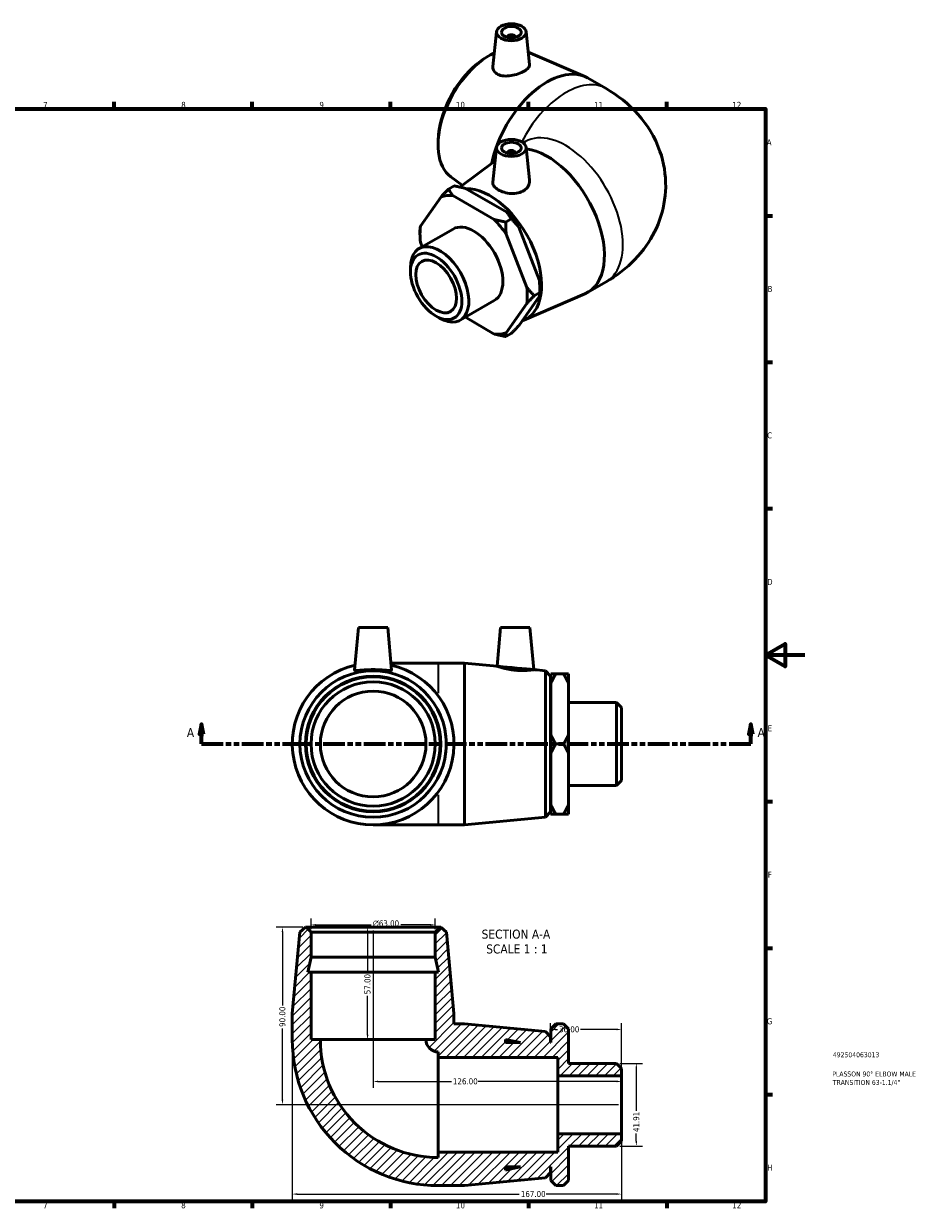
# Model space of a CAD drawing. Header units: millimetres. Extents: x -22 to 897, y -74 to 633.
# Tile 3 of 3: x 445 to 897, y 17 to 617. Entities that reach past the tile are written whole.
import ezdxf

# ---------------------------------------------------------------- set-up
doc = ezdxf.new("R2010")
doc.units = ezdxf.units.MM
doc.linetypes.add('DOUBLE_DASH_CHAIN', pattern=[1.2403, 0.6614, -0.0827, 0.1654, -0.0827, 0.1654, -0.0827])
for name, color, linetype, lineweight in [('Border (ANSI)', 7, 'Continuous', 70), ('Dimension (ANSI)', 7, 'Continuous', 25), ('Hatch (ANSI)', 7, 'Continuous', 18), ('Section Line (ANSI)', 7, 'DOUBLE_DASH_CHAIN', 70), ('Symbol (ANSI)', 7, 'Continuous', 25), ('Title (ISO)', 7, 'Continuous', 50), ('Visible (ANSI)', 7, 'Continuous', 50), ('Visible Narrow (ANSI)', 7, 'Continuous', 35)]:
    doc.layers.add(name, color=color, linetype=linetype, lineweight=lineweight)
doc.styles.add('Label Text (ANSI)', font='tahoma.ttf')
doc.styles.add('Note Text (ANSI)', font='tahoma.ttf')
doc.styles.add('Note Text (ISO)', font='tahoma.ttf')
doc.dimstyles.new('Default - mm (ANSI)', dxfattribs={"dimtxt": 3.04800009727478, "dimasz": 2.5, "dimexe": 3.175, "dimexo": 1.6002, "dimgap": 0.7999999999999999, "dimtad": 0, "dimtoh": 1, "dimrnd": 1e-08, "dimzin": 4, "dimdsep": 46, "dimtxsty": 'Note Text (ANSI)', "dimcen": 0.09, "dimdle": 10, "dimclrd": 256, "dimclre": 256, "dimclrt": 256, "dimadec": 1, "dimazin": 1, "dimtfac": 1, "dimtofl": 0, "dimtmove": 0, "dimatfit": 3, "dimfxl": 1, "dimtolj": 1, "dimtzin": 4, "dimlwd": -1, "dimlwe": -1, "dimarcsym": 0})

# ---------------------------------------------------------------- blocks, each defined once
blk = doc.blocks.new('Borders Default Border')
at = {"layer": 'Border (ANSI)'}
for p, q in [((490.5833435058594, 574.0000152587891), (490.5833435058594, 577.4480056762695)), ((560.6666564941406, 574.0000152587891), (560.6666564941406, 577.4480056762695)), ((630.7500076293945, 574.0000152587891), (630.7500076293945, 577.4480056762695)), ((700.8333587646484, 574.0000152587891), (700.8333587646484, 577.4480056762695)), ((770.9166717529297, 574.0000152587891), (770.9166717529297, 577.4480056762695)), ((820.9999847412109, 519.7499847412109), (824.4480133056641, 519.7499847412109)), ((820.9999847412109, 445.4999923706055), (824.4480133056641, 445.4999923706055)), ((820.9999847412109, 371.25), (824.4480133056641, 371.25)), ((820.9999847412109, 222.7499961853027), (824.4480133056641, 222.7499961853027)), ((820.9999847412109, 148.5000038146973), (824.4480133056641, 148.5000038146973)), ((820.9999847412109, 74.25000190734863), (824.4480133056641, 74.25000190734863)), ((490.5833435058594, 20), (490.5833435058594, 16.55200004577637)), ((560.6666564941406, 20), (560.6666564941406, 16.55200004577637)), ((630.7500076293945, 20), (630.7500076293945, 16.55200004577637)), ((700.8333587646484, 20), (700.8333587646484, 16.55200004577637)), ((770.9166717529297, 20), (770.9166717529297, 16.55200004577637))]:
    blk.add_line(p, q, dxfattribs=at)
at = {"layer": 'Border (ANSI)', "flags": 128}
for points in [[(20, 20), (20, 574.0000152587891), (820.9999847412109, 574.0000152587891), (820.9999847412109, 20), (20, 20)], [(840.9999847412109, 297.0000076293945), (820.9999847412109, 297.0000076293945), (830.9999847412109, 302.773494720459), (830.9999847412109, 291.2265014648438), (820.9999847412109, 297.0000076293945)]]:
    blk.add_lwpolyline(points, dxfattribs=at)
at = {"layer": 'Border (ANSI)', "color": 230, "true_color": 0xff0080, "char_height": 3.048000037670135, "attachment_point": 7, "style": 'Note Text (ANSI)'}
for s, insert in [('7', (454.5979985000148, 574.4)), ('8', (524.6301253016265, 574.3308395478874)), ('9', (594.7012666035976, 574.3407196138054)), ('10', (663.9604136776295, 574.3357795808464)), ('11', (734.0437470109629, 574.4)), ('12', (804.1270803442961, 574.4)), ('A', (821.6274943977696, 555.3509999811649)), ('B', (821.9937927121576, 481.1009999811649)), ('C', (821.7996391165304, 406.7966596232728)), ('D', (821.807306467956, 332.600999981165)), ('E', (822.0530731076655, 258.350999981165)), ('F', (822.1358186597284, 184.100999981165)), ('G', (821.6588481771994, 109.7917195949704)), ('H', (821.8134815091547, 35.600999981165)), ('7', (454.5979985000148, 16.55199996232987)), ('8', (524.6301253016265, 16.48283951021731)), ('9', (594.7012666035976, 16.49271957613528)), ('10', (663.9604136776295, 16.48777954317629)), ('11', (734.0437470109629, 16.55199996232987)), ('12', (804.1270803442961, 16.55199996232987))]:
    blk.add_mtext(s, dxfattribs=dict(at, insert=insert))
blk = doc.blocks.new('Title Blocks ISO')
at = {"layer": 'Title (ISO)', "color": 232, "true_color": 0xca0064, "style": 'Note Text (ISO)'}
for tag, p in [('PART_NUMBER_001', (34.15585882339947, 73.13494450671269)), ('DESCRIPTION_001', (33.83688029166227, 63.39776635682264)), ('DESCRIPTION_002', (34.09040614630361, 59.11860810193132))]:
    blk.add_attdef(tag, p, '', height=2.5, dxfattribs=at)
blk = doc.blocks.new('2dTransSection0')
at = {"layer": 'Section Line (ANSI)', "linetype": 'Continuous'}
for p, q in [((534.860841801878, 261.9273716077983), (533.8608418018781, 256.9273716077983)), ((534.860841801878, 256.9273716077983), (534.860841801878, 261.9273716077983)), ((535.860841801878, 256.9273716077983), (534.860841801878, 261.9273716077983)), ((813.4650598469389, 261.9273716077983), (812.4650598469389, 256.9273716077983)), ((813.4650598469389, 256.9273716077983), (813.4650598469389, 261.9273716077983)), ((814.4650598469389, 256.9273716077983), (813.4650598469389, 261.9273716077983)), ((533.8608418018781, 256.9273716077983), (535.860841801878, 256.9273716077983)), ((534.860841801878, 251.9273716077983), (534.860841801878, 256.9273716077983)), ((812.4650598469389, 256.9273716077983), (814.4650598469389, 256.9273716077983)), ((813.4650598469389, 251.9273716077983), (813.4650598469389, 256.9273716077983)), ((534.860841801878, 251.9273716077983), (545.845743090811, 251.9273716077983)), ((802.480158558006, 251.9273716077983), (813.4650598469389, 251.9273716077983))]:
    blk.add_line(p, q, dxfattribs=at)
at = {"layer": 'Section Line (ANSI)', "linetype": 'DOUBLE_DASH_CHAIN', "ltscale": 16.59767913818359}
blk.add_line((534.860841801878, 251.9273716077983), (813.4650598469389, 251.9273716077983), dxfattribs=at)
at = {"layer": 'Section Line (ANSI)', "linetype": 'Continuous', "flags": 128}
for points in [[(535.8608380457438, 256.9273715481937), (534.8608437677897, 261.9273716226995), (533.8608399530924, 256.9273715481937), (535.8608380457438, 256.9273715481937)], [(814.4650593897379, 256.9273715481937), (813.4650555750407, 261.9273716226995), (812.4650612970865, 256.9273715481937), (814.4650593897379, 256.9273715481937)]]:
    blk.add_lwpolyline(points, dxfattribs=at)
at = {"layer": 'Section Line (ANSI)'}
for points in [[(535.8608380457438, 256.9273715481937), (534.8608437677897, 261.9273716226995), (533.8608399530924, 256.9273715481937), (535.8608380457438, 256.9273715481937)], [(814.4650593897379, 256.9273715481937), (813.4650555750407, 261.9273716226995), (812.4650612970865, 256.9273715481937), (814.4650593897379, 256.9273715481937)]]:
    blk.add_solid(points, dxfattribs=at)
at = {"layer": 'Section Line (ANSI)', "char_height": 4.571999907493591, "attachment_point": 7, "style": 'Label Text (ANSI)'}
for insert in [(527.5005859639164, 255.4273716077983), (816.9357989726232, 255.4273716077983)]:
    blk.add_mtext('A', dxfattribs=dict(at, insert=insert))
blk = doc.blocks.new('*D7')
at = {"layer": 'Defpoints', "color": 0, "transparency": 16777216}
for p in [(590.4803086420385, 160.2422833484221), (590.4803086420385, 156.5372987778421), (653.4803086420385, 156.5372987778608)]:
    blk.add_point(p, dxfattribs=at)
at = {"layer": 'Dimension (ANSI)', "transparency": 16777216}
for p, q in [((590.4803086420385, 158.1374987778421), (590.4803086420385, 163.4172833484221)), ((653.4803086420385, 158.1374987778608), (653.4803086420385, 163.4172833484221)), ((592.9803086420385, 160.2422833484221), (620.9027195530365, 160.2422833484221)), ((650.9803086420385, 160.2422833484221), (636.0485202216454, 160.2422833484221))]:
    blk.add_line(p, q, dxfattribs=at)
for points in [[(592.9803086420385, 160.6589500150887), (592.9803086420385, 159.8256166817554), (590.4803086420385, 160.2422833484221)], [(650.9803086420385, 160.6589500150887), (650.9803086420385, 159.8256166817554), (653.4803086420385, 160.2422833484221)]]:
    blk.add_solid(points, dxfattribs=at)
at = {"layer": 'Dimension (ANSI)', "color": 230, "true_color": 0xff0080, "transparency": 16777216, "insert": (621.7027195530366, 162.535292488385), "char_height": 3.04800009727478, "attachment_point": 1, "style": 'Note Text (ANSI)'}
blk.add_mtext('\\A1;\\fAIGDT|b0|i0;\\H3.0480;\\ln\\fTahoma|b0|i0;\\H3.0480;63.00', dxfattribs=at)
blk = doc.blocks.new('*D8')
at = {"layer": 'Defpoints', "color": 0, "transparency": 16777216}
for p in [(587.9603086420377, 159.0572987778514), (575.9803086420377, 69.05729877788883), (747.9803086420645, 69.05729877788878)]:
    blk.add_point(p, dxfattribs=at)
at = {"layer": 'Dimension (ANSI)', "transparency": 16777216}
for p, q in [((586.3601086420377, 159.0572987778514), (572.8053086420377, 159.0572987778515)), ((575.9803086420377, 156.5572987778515), (575.9803086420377, 119.415464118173)), ((575.9803086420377, 71.55729877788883), (575.9803086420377, 107.6991334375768)), ((746.3801086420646, 69.05729877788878), (572.8053086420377, 69.05729877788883))]:
    blk.add_line(p, q, dxfattribs=at)
for points in [[(575.5636419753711, 156.5572987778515), (576.3969753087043, 156.5572987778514), (575.9803086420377, 159.0572987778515)], [(575.5636419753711, 71.55729877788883), (576.3969753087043, 71.55729877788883), (575.9803086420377, 69.05729877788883)]]:
    blk.add_solid(points, dxfattribs=at)
at = {"layer": 'Dimension (ANSI)', "color": 230, "true_color": 0xff0080, "transparency": 16777216, "insert": (574.3938747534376, 108.4991334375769), "char_height": 3.04800009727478, "attachment_point": 1, "rotation": 90, "style": 'Note Text (ANSI)'}
blk.add_mtext('\\A1;90.00', dxfattribs=at)
blk = doc.blocks.new('*D9')
at = {"layer": 'Defpoints', "color": 0, "transparency": 16777216}
for p in [(580.9803086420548, 102.0572987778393), (747.980308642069, 54.38879877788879), (747.980308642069, 23.76341773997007)]:
    blk.add_point(p, dxfattribs=at)
at = {"layer": 'Dimension (ANSI)', "transparency": 16777216}
for p, q in [((580.9803086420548, 100.4570987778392), (580.9803086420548, 20.58841773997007)), ((747.980308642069, 52.78859877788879), (747.980308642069, 20.58841773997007)), ((583.4803086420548, 23.76341773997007), (696.0746511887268, 23.76341773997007)), ((745.480308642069, 23.76341773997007), (709.7540658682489, 23.76341773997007))]:
    blk.add_line(p, q, dxfattribs=at)
for points in [[(583.4803086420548, 24.18008440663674), (583.4803086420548, 23.3467510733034), (580.9803086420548, 23.76341773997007)], [(745.480308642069, 24.18008440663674), (745.480308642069, 23.3467510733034), (747.980308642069, 23.76341773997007)]]:
    blk.add_solid(points, dxfattribs=at)
at = {"layer": 'Dimension (ANSI)', "color": 230, "true_color": 0xff0080, "transparency": 16777216, "insert": (696.8746511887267, 25.34985162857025), "char_height": 3.04800009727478, "attachment_point": 1, "style": 'Note Text (ANSI)'}
blk.add_mtext('\\A1;167.00', dxfattribs=at)
blk = doc.blocks.new('*D10')
at = {"layer": 'Defpoints', "color": 0, "transparency": 16777216}
for p in [(745.4603086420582, 90.01229877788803), (745.4603086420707, 48.10229877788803), (755.4603086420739, 48.10229877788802)]:
    blk.add_point(p, dxfattribs=at)
at = {"layer": 'Dimension (ANSI)', "transparency": 16777216}
for p, q in [((747.0605086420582, 90.01229877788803), (758.6353086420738, 90.01229877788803)), ((755.4603086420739, 87.51229877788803), (755.4603086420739, 66.00614779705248)), ((755.4603086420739, 50.60229877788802), (755.4603086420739, 54.40444975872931)), ((747.0605086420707, 48.10229877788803), (758.6353086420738, 48.10229877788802))]:
    blk.add_line(p, q, dxfattribs=at)
for points in [[(755.0436419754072, 87.51229877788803), (755.8769753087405, 87.51229877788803), (755.4603086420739, 90.01229877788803)], [(755.0436419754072, 50.60229877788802), (755.8769753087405, 50.60229877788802), (755.4603086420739, 48.10229877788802)]]:
    blk.add_solid(points, dxfattribs=at)
at = {"layer": 'Dimension (ANSI)', "color": 230, "true_color": 0xff0080, "transparency": 16777216, "insert": (753.8759217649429, 55.20444975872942), "char_height": 3.04800009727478, "attachment_point": 1, "rotation": 90, "style": 'Note Text (ANSI)'}
blk.add_mtext('\\A1;41.91', dxfattribs=at)
blk = doc.blocks.new('*D11')
at = {"layer": 'Defpoints', "color": 0, "transparency": 16777216}
for p in [(621.9803086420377, 159.0572987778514), (619.1468496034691, 102.0572987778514), (621.9803086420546, 102.0572987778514)]:
    blk.add_point(p, dxfattribs=at)
at = {"layer": 'Dimension (ANSI)', "transparency": 16777216}
for p, q in [((619.1468496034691, 156.5572987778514), (619.1468496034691, 135.8571242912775)), ((619.1468496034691, 104.5572987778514), (619.1468496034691, 124.2574732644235))]:
    blk.add_line(p, q, dxfattribs=at)
for points in [[(618.7301829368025, 156.5572987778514), (619.5635162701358, 156.5572987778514), (619.1468496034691, 159.0572987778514)], [(618.7301829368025, 104.5572987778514), (619.5635162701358, 104.5572987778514), (619.1468496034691, 102.0572987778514)]]:
    blk.add_solid(points, dxfattribs=at)
at = {"layer": 'Dimension (ANSI)', "color": 230, "true_color": 0xff0080, "transparency": 16777216, "insert": (617.560415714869, 125.0574732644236), "char_height": 3.04800009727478, "attachment_point": 1, "rotation": 90, "style": 'Note Text (ANSI)'}
blk.add_mtext('\\A1;57.00', dxfattribs=at)
blk = doc.blocks.new('*D12')
at = {"layer": 'Defpoints', "color": 0, "transparency": 16777216}
for p in [(711.9803086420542, 107.2250629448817), (711.9803086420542, 103.4372987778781), (747.9803086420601, 83.72579877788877)]:
    blk.add_point(p, dxfattribs=at)
at = {"layer": 'Dimension (ANSI)', "transparency": 16777216}
for p, q in [((711.9803086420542, 105.0374987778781), (711.9803086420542, 110.4000629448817)), ((747.9803086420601, 85.32599877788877), (747.9803086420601, 110.4000629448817)), ((714.4803086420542, 107.2250629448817), (715.4621126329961, 107.2250629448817)), ((745.4803086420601, 107.2250629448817), (727.1170329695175, 107.2250629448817))]:
    blk.add_line(p, q, dxfattribs=at)
for points in [[(714.4803086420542, 107.6417296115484), (714.4803086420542, 106.8083962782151), (711.9803086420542, 107.2250629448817)], [(745.4803086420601, 107.6417296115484), (745.4803086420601, 106.8083962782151), (747.9803086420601, 107.2250629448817)]]:
    blk.add_solid(points, dxfattribs=at)
at = {"layer": 'Dimension (ANSI)', "color": 230, "true_color": 0xff0080, "transparency": 16777216, "insert": (716.2621126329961, 108.8125203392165), "char_height": 3.04800009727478, "attachment_point": 1, "style": 'Note Text (ANSI)'}
blk.add_mtext('\\A1;36.00', dxfattribs=at)
blk = doc.blocks.new('*D13')
at = {"layer": 'Defpoints', "color": 0, "transparency": 16777216}
for p in [(621.9803086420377, 159.0572987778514), (621.9803086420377, 80.85979704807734), (747.9803086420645, 69.05729877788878)]:
    blk.add_point(p, dxfattribs=at)
at = {"layer": 'Dimension (ANSI)', "transparency": 16777216}
for p, q in [((621.9803086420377, 157.4570987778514), (621.9803086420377, 77.68479704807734)), ((624.4803086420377, 80.85979704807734), (661.6406013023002, 80.85979704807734)), ((745.4803086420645, 80.85979704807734), (675.3200159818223, 80.85979704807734))]:
    blk.add_line(p, q, dxfattribs=at)
for points in [[(624.4803086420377, 81.27646371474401), (624.4803086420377, 80.44313038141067), (621.9803086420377, 80.85979704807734)], [(745.4803086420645, 81.27646371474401), (745.4803086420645, 80.44313038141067), (747.9803086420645, 80.85979704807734)]]:
    blk.add_solid(points, dxfattribs=at)
at = {"layer": 'Dimension (ANSI)', "color": 230, "true_color": 0xff0080, "transparency": 16777216, "insert": (662.4406013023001, 82.4472544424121), "char_height": 3.04800009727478, "attachment_point": 1, "style": 'Note Text (ANSI)'}
blk.add_mtext('\\A1;126.00', dxfattribs=at)

msp = doc.modelspace()

# ---------------------------------------------------------------- hatches: boundary and pattern name
at = {"layer": 'Hatch (ANSI)'}
h = msp.add_hatch(dxfattribs=at)
h.set_pattern_fill('ANSI31', color=256, scale=25.4, style=0)
h.set_pattern_definition([(45, (0, 0), (-2.245064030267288, 2.245064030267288), [])])
edge = h.paths.add_edge_path()
edge.add_line((653.4803086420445, 136.2572987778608), (653.4803086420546, 102.0572987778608))
edge.add_line((653.4803086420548, 102.0572987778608), (648.7553086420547, 102.0572987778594))
edge.add_ellipse((654.9803086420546, 102.0572987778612), major_axis=(-6.224999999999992, -1.855537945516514e-12), ratio=1, start_angle=0, end_angle=89.9999999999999)
edge.add_line((654.9803086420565, 95.83229877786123), (654.9803086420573, 93.05729877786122))
edge.add_line((654.9803086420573, 93.05729877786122), (715.5803086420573, 93.05729877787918))
edge.add_line((715.5803086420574, 93.05729877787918), (715.5803086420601, 83.72579877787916))
edge.add_line((715.5803086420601, 83.72579877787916), (747.9803086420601, 83.72579877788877))
edge.add_line((747.9803086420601, 83.72579877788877), (747.980308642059, 87.49229877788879))
edge.add_line((747.980308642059, 87.49229877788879), (745.4603086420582, 90.01229877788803))
edge.add_line((745.4603086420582, 90.01229877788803), (721.0803086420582, 90.0122987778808))
edge.add_line((721.0803086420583, 90.0122987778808), (721.0803086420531, 107.5372987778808))
edge.add_line((721.0803086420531, 107.5372987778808), (718.5603086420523, 110.0572987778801))
edge.add_line((718.5603086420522, 110.0572987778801), (714.6003086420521, 110.0572987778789))
edge.add_line((714.6003086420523, 110.0572987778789), (712.0803086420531, 107.5372987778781))
edge.add_line((712.080308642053, 107.5372987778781), (712.080308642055, 100.5572987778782))
edge.add_line((712.0803086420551, 100.5572987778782), (711.9803086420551, 100.5572987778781))
edge.add_line((711.9803086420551, 100.5572987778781), (711.9803086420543, 103.4372987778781))
edge.add_line((711.9803086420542, 103.4372987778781), (709.4713437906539, 106.1928733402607))
edge.add_line((709.471343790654, 106.1928733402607), (668.3136419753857, 110.0572987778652))
edge.add_line((668.3136419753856, 110.0572987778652), (662.9803086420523, 110.0572987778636))
edge.add_line((662.9803086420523, 110.0572987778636), (662.9803086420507, 115.3906321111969))
edge.add_line((662.9803086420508, 115.3906321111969), (659.1158832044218, 156.548333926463))
edge.add_line((659.1158832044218, 156.548333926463), (656.3603086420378, 159.0572987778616))
edge.add_line((656.3603086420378, 159.0572987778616), (656.0003086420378, 159.0572987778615))
edge.add_line((656.0003086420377, 159.0572987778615), (653.4803086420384, 156.5372987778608))
edge.add_line((653.4803086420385, 156.5372987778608), (653.4803086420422, 143.8572987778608))
edge.add_line((653.4803086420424, 143.8572987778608), (655.0957385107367, 136.2572987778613))
edge.add_line((655.0957385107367, 136.2572987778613), (653.4803086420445, 136.2572987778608))
h.paths.add_polyline_path([(689.1803086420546, 102.1727286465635), (696.7803086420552, 100.5572987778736), (689.180308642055, 100.5572987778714)], flags=0)
edge = h.paths.add_edge_path()
edge.add_ellipse((654.9803086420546, 102.0572987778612), major_axis=(-74.00000000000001, -2.197886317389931e-11), ratio=1, start_angle=1.719218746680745e-16, end_angle=89.99999999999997)
edge.add_line((654.9803086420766, 28.05729877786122), (668.31364197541, 28.05729877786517))
edge.add_line((668.31364197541, 28.05729877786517), (709.471343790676, 31.92172421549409))
edge.add_line((709.4713437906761, 31.92172421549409), (711.9803086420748, 34.67729877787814))
edge.add_line((711.9803086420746, 34.67729877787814), (711.9803086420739, 37.55729877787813))
edge.add_line((711.9803086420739, 37.55729877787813), (712.0803086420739, 37.55729877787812))
edge.add_line((712.0803086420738, 37.55729877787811), (712.0803086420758, 30.57729877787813))
edge.add_line((712.0803086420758, 30.57729877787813), (714.6003086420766, 28.05729877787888))
edge.add_line((714.6003086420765, 28.05729877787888), (718.5603086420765, 28.05729877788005))
edge.add_line((718.5603086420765, 28.05729877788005), (721.0803086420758, 30.57729877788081))
edge.add_line((721.0803086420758, 30.57729877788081), (721.0803086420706, 48.1022987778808))
edge.add_line((721.0803086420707, 48.1022987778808), (745.4603086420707, 48.10229877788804))
edge.add_line((745.4603086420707, 48.10229877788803), (747.98030864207, 50.62229877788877))
edge.add_line((747.98030864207, 50.62229877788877), (747.9803086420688, 54.38879877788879))
edge.add_line((747.9803086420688, 54.38879877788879), (715.5803086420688, 54.38879877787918))
edge.add_line((715.5803086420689, 54.38879877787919), (715.5803086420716, 45.05729877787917))
edge.add_line((715.5803086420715, 45.05729877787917), (654.9803086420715, 45.0572987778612))
edge.add_line((654.9803086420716, 45.0572987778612), (654.9803086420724, 42.28229877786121))
edge.add_ellipse((654.9803086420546, 102.0572987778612), major_axis=(1.773678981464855e-11, -59.77499999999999), ratio=1, start_angle=270, end_angle=360, ccw=False)
edge.add_line((595.2053086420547, 102.0572987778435), (590.4803086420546, 102.0572987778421))
edge.add_line((590.4803086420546, 102.0572987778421), (590.4803086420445, 136.2572987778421))
edge.add_line((590.4803086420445, 136.2572987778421), (588.8648787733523, 136.2572987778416))
edge.add_line((588.8648787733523, 136.2572987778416), (590.4803086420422, 143.8572987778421))
edge.add_line((590.4803086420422, 143.8572987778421), (590.4803086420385, 156.5372987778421))
edge.add_line((590.4803086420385, 156.5372987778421), (587.9603086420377, 159.0572987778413))
edge.add_line((587.9603086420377, 159.0572987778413), (587.6003086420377, 159.0572987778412))
edge.add_line((587.6003086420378, 159.0572987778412), (584.8447340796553, 156.5483339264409))
edge.add_line((584.8447340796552, 156.548333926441), (580.9803086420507, 115.3906321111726))
edge.add_line((580.9803086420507, 115.3906321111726), (580.9803086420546, 102.0572987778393))
h.paths.add_polyline_path([(696.7803086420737, 37.55729877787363), (689.1803086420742, 35.94186890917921), (689.1803086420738, 37.55729877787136)], flags=0)

# ---------------------------------------------------------------- linework, layer by layer
at = {"layer": 'Visible (ANSI)'}
for p, q in [((684.5911257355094, 613.0258164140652), (682.7059884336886, 595.4434315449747)), ((699.5626163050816, 613.0258164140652), (701.3492922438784, 596.3617654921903)), ((690.0768710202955, 610.3070188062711), (690.0768710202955, 610.1207303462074)), ((694.0768710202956, 610.3070188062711), (694.0768710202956, 610.1207303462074)), ((700.6743110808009, 602.657210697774), (729.3099930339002, 590.290692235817)), ((676.7593908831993, 598.2648991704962), (678.3231087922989, 599.3617461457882)), ((730.7216210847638, 589.582584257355), (740.1497115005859, 584.153308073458)), ((655.2061305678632, 560.8370579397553), (655.0423436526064, 558.9340443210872)), ((684.5911257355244, 554.3489140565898), (682.7000291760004, 536.7109481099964)), ((698.120710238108, 556.6401289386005), (699.2290701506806, 557.2783909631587)), ((699.5626163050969, 554.3489140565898), (701.3305087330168, 537.860054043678)), ((665.8924107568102, 534.2608068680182), (683.863886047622, 547.5660616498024)), ((690.0768710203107, 551.6301164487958), (690.0768710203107, 551.4438279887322)), ((694.0768710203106, 551.6301164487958), (694.0768710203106, 551.4438279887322)), ((663.0359955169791, 534.8476534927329), (660.235852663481, 533.235158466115)), ((661.4300808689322, 539.414754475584), (667.1419774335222, 535.1859286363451)), ((656.4496713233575, 529.3495068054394), (645.9625268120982, 514.3873761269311)), ((683.4367771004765, 517.8223682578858), (662.4624880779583, 529.9006580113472)), ((668.8264491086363, 533.5654194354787), (689.8007381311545, 521.4871296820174)), ((689.2272306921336, 516.5401342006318), (692.0273735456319, 518.1526292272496)), ((645.2531492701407, 503.0646578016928), (662.4924125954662, 512.9920893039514)), ((645.7401636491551, 510.5017244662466), (645.7401636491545, 512.5539908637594)), ((695.8135548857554, 514.0108767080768), (706.3006993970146, 486.9704562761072)), ((645.9625268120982, 506.359971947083), (646.8777263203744, 504.0001895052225)), ((699.9367383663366, 483.3056948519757), (689.4495938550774, 510.3461152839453)), ((640.8929466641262, 491.3859216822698), (640.8929466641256, 493.4381880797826)), ((703.7229197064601, 479.1639423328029), (706.5230625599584, 480.7764373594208)), ((706.5230625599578, 482.8287037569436), (706.5230625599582, 480.7764373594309)), ((730.7216210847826, 480.7892730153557), (740.1497115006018, 486.2185491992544)), ((666.1675892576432, 466.7461459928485), (683.4068525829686, 476.6735774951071)), ((689.4495938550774, 460.3161599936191), (699.9367383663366, 475.2782906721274)), ((706.3006993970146, 478.9430520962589), (695.8135548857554, 463.9809214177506)), ((698.4116821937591, 466.7375145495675), (729.3099930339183, 480.0811650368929)), ((653.8780465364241, 468.8369314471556), (655.6530642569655, 467.8068297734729)), ((668.7407128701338, 468.2279093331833), (683.4367771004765, 459.7650087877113)), ((692.0273735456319, 460.0952697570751), (689.2272306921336, 458.4827747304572)), ((614.480308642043, 310.9273716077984), (612.5928299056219, 289.3533909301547)), ((614.480308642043, 310.9273716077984), (629.480308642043, 310.9273716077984)), ((629.480308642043, 310.9273716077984), (631.3677873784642, 289.3533909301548)), ((686.5303086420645, 310.9273716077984), (684.8199204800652, 291.3775454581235)), ((686.5303086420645, 310.9273716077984), (701.5303086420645, 310.9273716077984)), ((701.5303086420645, 310.9273716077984), (703.3932691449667, 289.633635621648)), ((654.9803086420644, 292.9273716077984), (631.0551045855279, 292.9273716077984)), ((668.3136419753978, 292.9273716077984), (654.9803086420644, 292.9273716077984)), ((668.3136419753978, 292.9273716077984), (668.3136419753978, 210.9273716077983)), ((684.8199204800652, 291.3775454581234), (668.3136419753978, 292.9273716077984)), ((709.471343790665, 289.0629461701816), (703.3932691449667, 289.633635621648)), ((709.471343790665, 214.7917970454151), (709.471343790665, 289.0629461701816)), ((711.9803086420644, 286.3073716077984), (709.471343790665, 289.0629461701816)), ((711.9803086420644, 286.3073716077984), (711.9803086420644, 217.5473716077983)), ((712.0803086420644, 283.4273716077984), (711.9803086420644, 283.4273716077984)), ((712.0803086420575, 282.5249688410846), (712.0803086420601, 287.4344131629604)), ((712.0803086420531, 256.8368159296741), (712.0803086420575, 282.5249688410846)), ((714.6003086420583, 287.4344131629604), (718.5603086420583, 287.4344131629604)), ((721.08030864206, 287.4344131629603), (721.0803086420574, 282.5249688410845)), ((721.0803086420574, 282.5249688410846), (721.0803086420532, 256.8368159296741)), ((745.4603086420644, 272.8823716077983), (721.0803086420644, 272.8823716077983)), ((745.4603086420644, 230.9723716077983), (745.4603086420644, 272.8823716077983)), ((747.9803086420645, 270.3623716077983), (745.4603086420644, 272.8823716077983)), ((747.9803086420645, 270.3623716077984), (747.9803086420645, 233.4923716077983)), ((712.0803086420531, 247.0179272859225), (712.0803086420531, 256.8368159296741)), ((721.0803086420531, 256.8368159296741), (721.0803086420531, 247.0179272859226)), ((712.0803086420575, 221.3297743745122), (712.0803086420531, 247.0179272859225)), ((714.6003086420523, 251.9273716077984), (718.5603086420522, 251.9273716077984)), ((721.0803086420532, 247.0179272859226), (721.0803086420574, 221.3297743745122)), ((745.4603086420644, 230.9723716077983), (721.0803086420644, 230.9723716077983)), ((747.9803086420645, 233.4923716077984), (745.4603086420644, 230.9723716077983)), ((711.9803086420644, 217.5473716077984), (709.471343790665, 214.7917970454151)), ((712.0803086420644, 220.4273716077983), (711.9803086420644, 220.4273716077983)), ((712.0803086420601, 216.4203300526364), (712.0803086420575, 221.3297743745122)), ((714.6003086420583, 216.4203300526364), (718.5603086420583, 216.4203300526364)), ((721.0803086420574, 221.3297743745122), (721.08030864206, 216.4203300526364)), ((621.9803086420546, 210.9273716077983), (654.9803086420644, 210.9273716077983)), ((668.3136419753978, 210.9273716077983), (654.9803086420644, 210.9273716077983)), ((709.471343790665, 214.7917970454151), (668.3136419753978, 210.9273716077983)), ((584.8447340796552, 156.548333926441), (580.9803086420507, 115.3906321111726)), ((587.6003086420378, 159.0572987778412), (584.8447340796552, 156.548333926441)), ((587.9603086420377, 159.0572987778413), (587.6003086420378, 159.0572987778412)), ((590.4803086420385, 156.5372987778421), (587.9603086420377, 159.0572987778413)), ((656.0003086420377, 159.0572987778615), (587.9603086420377, 159.0572987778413)), ((590.4803086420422, 143.8572987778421), (590.4803086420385, 156.5372987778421)), ((590.4803086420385, 156.5372987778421), (653.4803086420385, 156.5372987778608)), ((656.0003086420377, 159.0572987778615), (653.4803086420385, 156.5372987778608)), ((653.4803086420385, 156.5372987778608), (653.4803086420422, 143.8572987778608)), ((656.3603086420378, 159.0572987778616), (656.0003086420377, 159.0572987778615)), ((659.1158832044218, 156.548333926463), (656.3603086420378, 159.0572987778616)), ((662.9803086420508, 115.3906321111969), (659.1158832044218, 156.548333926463)), ((588.8648787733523, 136.2572987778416), (590.4803086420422, 143.8572987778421)), ((590.4803086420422, 143.8572987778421), (653.4803086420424, 143.8572987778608)), ((653.4803086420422, 143.8572987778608), (655.0957385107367, 136.2572987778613)), ((590.4803086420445, 136.2572987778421), (588.8648787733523, 136.2572987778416)), ((590.4803086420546, 102.0572987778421), (590.4803086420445, 136.2572987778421)), ((590.4803086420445, 136.2572987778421), (653.4803086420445, 136.2572987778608)), ((653.4803086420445, 136.2572987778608), (653.4803086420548, 102.0572987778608)), ((655.0957385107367, 136.2572987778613), (653.4803086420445, 136.2572987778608)), ((580.9803086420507, 115.3906321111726), (580.9803086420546, 102.0572987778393)), ((662.9803086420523, 110.0572987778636), (662.9803086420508, 115.3906321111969)), ((668.3136419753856, 110.0572987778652), (662.9803086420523, 110.0572987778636)), ((709.471343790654, 106.1928733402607), (668.3136419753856, 110.0572987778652)), ((714.6003086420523, 110.0572987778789), (712.080308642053, 107.5372987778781)), ((714.6003086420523, 110.0572987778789), (718.5603086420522, 110.0572987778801)), ((721.0803086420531, 107.5372987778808), (718.5603086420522, 110.0572987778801)), ((689.1803086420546, 102.1727286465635), (696.7803086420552, 100.5572987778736)), ((689.180308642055, 100.5572987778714), (689.1803086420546, 102.1727286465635)), ((711.9803086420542, 103.4372987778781), (709.471343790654, 106.1928733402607)), ((711.9803086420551, 100.5572987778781), (711.9803086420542, 103.4372987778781)), ((712.080308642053, 107.5372987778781), (712.0803086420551, 100.5572987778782)), ((721.0803086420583, 90.0122987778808), (721.0803086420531, 107.5372987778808)), ((595.2053086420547, 102.0572987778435), (590.4803086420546, 102.0572987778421)), ((595.2053086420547, 102.0572987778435), (648.7553086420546, 102.0572987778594)), ((653.4803086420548, 102.0572987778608), (648.7553086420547, 102.0572987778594)), ((696.7803086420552, 100.5572987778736), (689.180308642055, 100.5572987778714)), ((712.0803086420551, 100.5572987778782), (711.9803086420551, 100.5572987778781)), ((654.9803086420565, 95.83229877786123), (654.9803086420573, 93.05729877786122)), ((654.9803086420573, 93.05729877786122), (715.5803086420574, 93.05729877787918)), ((654.9803086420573, 93.05729877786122), (654.9803086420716, 45.0572987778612)), ((715.5803086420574, 93.05729877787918), (715.5803086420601, 83.72579877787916)), ((745.4603086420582, 90.01229877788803), (721.0803086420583, 90.0122987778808)), ((747.980308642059, 87.49229877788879), (745.4603086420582, 90.01229877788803)), ((747.9803086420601, 83.72579877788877), (747.980308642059, 87.49229877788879)), ((715.5803086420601, 83.72579877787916), (747.9803086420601, 83.72579877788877)), ((715.58030864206, 83.72579877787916), (715.5803086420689, 54.38879877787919)), ((747.9803086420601, 83.72579877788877), (747.980308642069, 54.38879877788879)), ((747.9803086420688, 54.38879877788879), (715.5803086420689, 54.38879877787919)), ((715.5803086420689, 54.38879877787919), (715.5803086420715, 45.05729877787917)), ((747.98030864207, 50.62229877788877), (747.9803086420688, 54.38879877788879)), ((721.0803086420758, 30.5772987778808), (721.0803086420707, 48.1022987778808)), ((721.0803086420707, 48.1022987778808), (745.4603086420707, 48.10229877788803)), ((745.4603086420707, 48.10229877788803), (747.98030864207, 50.62229877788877)), ((715.5803086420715, 45.05729877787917), (654.9803086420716, 45.0572987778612)), ((654.9803086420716, 45.0572987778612), (654.9803086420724, 42.28229877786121)), ((696.7803086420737, 37.55729877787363), (689.1803086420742, 35.9418689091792)), ((689.1803086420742, 35.9418689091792), (689.1803086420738, 37.55729877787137)), ((689.1803086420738, 37.55729877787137), (696.7803086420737, 37.55729877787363)), ((711.9803086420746, 34.67729877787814), (711.9803086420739, 37.55729877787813)), ((711.9803086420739, 37.55729877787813), (712.0803086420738, 37.55729877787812)), ((712.0803086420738, 37.55729877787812), (712.0803086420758, 30.57729877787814)), ((668.31364197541, 28.05729877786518), (709.471343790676, 31.92172421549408)), ((709.471343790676, 31.92172421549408), (711.9803086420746, 34.67729877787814)), ((712.0803086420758, 30.57729877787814), (714.6003086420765, 28.05729877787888)), ((718.5603086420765, 28.05729877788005), (721.0803086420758, 30.5772987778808)), ((654.9803086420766, 28.05729877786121), (668.31364197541, 28.05729877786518)), ((718.5603086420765, 28.05729877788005), (714.6003086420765, 28.05729877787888))]:
    msp.add_line(p, q, dxfattribs=at)
for centre, radius in [((621.9803086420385, 251.9273716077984), 37.13557456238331), ((621.9803086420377, 251.9273716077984), 34.38), ((621.9803086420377, 251.9273716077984), 34.02), ((621.9803086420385, 251.9273716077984), 31.5), ((621.9803086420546, 251.9273716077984), 26.775)]:
    msp.add_circle(centre, radius, dxfattribs=at)
for centre, radius, start, end in [((621.9803086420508, 251.9273716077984), 41, 102.9176641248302, 77.08233587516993), ((654.9803086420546, 102.0572987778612), 74.00000000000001, 180, 270.0000000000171), ((654.9803086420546, 102.0572987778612), 59.77499999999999, 180, 270.000000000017), ((654.9803086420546, 102.0572987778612), 6.224999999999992, 180, 270.000000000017)]:
    msp.add_arc(centre, radius, start, end, dxfattribs=at)
for centre, major_axis, ratio in [((692.0768710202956, 612.7596601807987), (-7.5, 4.476974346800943e-13), 0.5758617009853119), ((692.0768710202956, 612.7596601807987), (-5, 2.986499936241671e-13), 0.5758617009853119), ((692.0768710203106, 554.0827578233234), (-7.5, 4.476974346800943e-13), 0.5758617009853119), ((692.0768710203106, 554.0827578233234), (-5, 2.986499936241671e-13), 0.5758617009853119), ((653.928460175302, 483.8792686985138), (-9.199658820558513, 15.97546564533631), 0.5780931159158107), ((653.928460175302, 483.8792686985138), (-7.320053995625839, 12.71147913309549), 0.5780931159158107)]:
    msp.add_ellipse(centre, major_axis=major_axis, ratio=ratio, dxfattribs=at)
for centre, major_axis, ratio, start_param, end_param in [((692.0768710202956, 610.3070188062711), (-2.000000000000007, 6.93889390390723e-17), 0.5758617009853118, 2.972903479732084, 6.451874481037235), ((681.1584103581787, 570.8119031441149), (-18.53184790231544, -32.18107380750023), 0.5780931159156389, 3.837706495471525, 6.216615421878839), ((679.3843042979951, 571.8335428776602), (-17.1567274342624, -29.79313853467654), 0.578093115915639, 4.033243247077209, 5.391534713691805), ((710.2613004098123, 554.0526633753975), (20.46032067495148, 35.52992088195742), 0.5780931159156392, 1.498920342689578e-15, 2.099675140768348), ((692.0768710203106, 551.6301164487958), (1.999999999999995, -2.775557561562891e-16), 0.5758617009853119, 6.114496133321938, 9.593467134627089), ((710.261300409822, 516.319193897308), (20.46032067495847, -35.52992088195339), 0.5780931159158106, 6.21661542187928, 9.016397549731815), ((672.9496325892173, 494.8328333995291), (-19.20275950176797, 33.34613062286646), 0.5780931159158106, 5.895386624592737, 6.151252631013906), ((681.158410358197, 499.5599541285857), (18.53184790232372, -32.18107380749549), 0.5780931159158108, 6.171339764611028, 9.12311341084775), ((672.9496325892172, 494.8328333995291), (19.20275950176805, -33.3461306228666), 0.5780931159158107, 1.706596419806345, 1.962462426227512), ((679.3135936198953, 498.4975948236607), (-19.20275950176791, 33.34613062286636), 0.5780931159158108, 4.848189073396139, 5.104055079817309), ((672.9496325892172, 494.8328333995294), (-19.20275950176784, 33.34613062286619), 0.5780931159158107, 0.6593988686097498, 0.9152648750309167), ((672.9496325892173, 494.8328333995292), (-10.4572199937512, 18.15925590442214), 0.5780931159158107, 3.141592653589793, 6.283185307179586), ((655.710369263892, 484.9054018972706), (10.4572199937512, -18.15925590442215), 0.5780931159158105, 5.495853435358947, 10.21210983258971), ((679.3135936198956, 498.4975948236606), (-19.20275950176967, 33.34613062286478), 0.5780931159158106, 3.92892452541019, 4.056857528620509), ((672.9496325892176, 494.8328333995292), (19.20275950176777, -33.34613062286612), 0.5780931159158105, 0.6593988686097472, 0.915264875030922), ((672.9496325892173, 494.8328333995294), (19.20275950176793, -33.3461306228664), 0.5780931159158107, 5.895386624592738, 6.151252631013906)]:
    msp.add_ellipse(centre, major_axis=major_axis, ratio=ratio, start_param=start_param, end_param=end_param, dxfattribs=at)
for points, knots in [([(685.2357976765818, 591.3955406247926), (684.4423828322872, 591.7883156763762), (683.7596474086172, 592.3488360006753), (682.8718526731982, 593.6718126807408), (682.6666316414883, 594.4314370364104), (682.6889315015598, 595.2473977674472), (682.6956662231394, 595.3450546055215), (682.7065042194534, 595.4434176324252)], [0, 0, 0, 0, 0.3460057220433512, 0.3460057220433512, 0.6920114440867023, 0.6920114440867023, 0.7384932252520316, 0.7384932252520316, 0.7384932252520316, 0.7384932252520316]), ([(701.348856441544, 596.3617300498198), (701.3555712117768, 596.3014637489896), (701.3588354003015, 596.2413676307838), (701.3573005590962, 595.6880572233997), (701.122010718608, 595.1452380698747), (700.1603007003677, 594.0584597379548), (699.4332104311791, 593.5121289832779), (697.7459874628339, 592.5405218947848), (696.6810007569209, 592.0548641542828), (694.3610742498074, 591.2518736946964), (693.1060407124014, 590.9364726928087), (690.7406501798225, 590.5685140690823), (689.4705669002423, 590.4954119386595), (687.136008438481, 590.700365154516), (686.0712228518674, 590.9819686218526), (685.2357976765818, 591.3955406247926)], [3.460978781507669, 3.460978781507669, 3.460978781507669, 3.460978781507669, 3.504385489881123, 3.504385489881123, 3.862299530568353, 3.862299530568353, 4.220213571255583, 4.220213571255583, 4.578127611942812, 4.578127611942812, 4.936041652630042, 4.936041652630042, 5.300367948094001, 5.300367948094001, 5.664694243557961, 5.664694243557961, 5.664694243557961, 5.664694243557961]), ([(740.1497115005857, 584.153308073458), (745.8113399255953, 580.8929930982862), (751.4045951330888, 576.700262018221), (760.8853733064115, 565.9851602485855), (764.8954921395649, 559.7305954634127), (769.4048178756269, 546.6999511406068), (770.4619426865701, 540.4535461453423), (770.2382048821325, 528.4363907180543), (769.1298097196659, 522.7129754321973), (765.2801323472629, 511.9486968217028), (762.4517027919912, 507.0104427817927), (755.3728431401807, 497.6702356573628), (750.9660092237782, 493.6085641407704), (744.3775241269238, 488.7961434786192), (742.272245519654, 487.4408352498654), (740.1497115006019, 486.2185491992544)], [4.71238898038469, 4.71238898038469, 4.71238898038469, 4.71238898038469, 5.026548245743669, 5.026548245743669, 5.301083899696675, 5.301083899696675, 5.50850824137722, 5.50850824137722, 5.700895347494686, 5.700895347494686, 5.909307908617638, 5.909307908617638, 6.165407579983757, 6.165407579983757, 6.283185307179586, 6.283185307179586, 6.283185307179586, 6.283185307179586]), ([(698.5087941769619, 532.4830243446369), (697.6782649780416, 531.94063221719), (696.6318386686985, 531.5053945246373), (694.351129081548, 531.0037509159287), (693.1168923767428, 530.9344466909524), (690.8082662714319, 531.0703522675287), (689.5771235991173, 531.2855316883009), (687.311201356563, 531.9461344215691), (686.2763311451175, 532.3893191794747), (684.6361851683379, 533.3338164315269), (683.9201775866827, 533.8988951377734), (682.9551966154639, 535.0988458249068), (682.7060586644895, 535.7361033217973), (682.6824102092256, 536.4656129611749), (682.6872912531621, 536.5874740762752), (682.7010397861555, 536.7109918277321)], [0, 0, 0, 0, 0.3460057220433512, 0.3460057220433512, 0.6920114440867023, 0.6920114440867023, 1.039938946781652, 1.039938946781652, 1.387866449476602, 1.387866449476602, 1.735793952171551, 1.735793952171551, 2.083721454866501, 2.083721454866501, 2.152017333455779, 2.152017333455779, 2.152017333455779, 2.152017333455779]), ([(701.3294870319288, 537.8599135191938), (701.3486986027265, 537.6855600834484), (701.3583946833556, 537.511799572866), (701.3600627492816, 536.4679678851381), (701.1198063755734, 535.525118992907), (700.1318868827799, 533.8167844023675), (699.3832988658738, 533.0541354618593), (698.5087941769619, 532.4830243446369)], [4.864212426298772, 4.864212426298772, 4.864212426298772, 4.864212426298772, 4.936041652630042, 4.936041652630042, 5.300367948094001, 5.300367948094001, 5.664694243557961, 5.664694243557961, 5.664694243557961, 5.664694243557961]), ([(631.3657344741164, 289.3258995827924), (631.3394906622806, 289.221324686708), (631.0823223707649, 289.1698579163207), (630.0973828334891, 289.1816044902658), (629.3697588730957, 289.2413866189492), (627.7094345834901, 289.3798508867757), (626.6627181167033, 289.4675649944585), (624.3781245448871, 289.5958843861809), (623.1400669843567, 289.633635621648), (620.8205502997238, 289.633635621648), (619.5824927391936, 289.5958843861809), (617.297899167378, 289.4675649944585), (616.2511827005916, 289.3798508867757), (614.5908584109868, 289.2413866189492), (613.8632344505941, 289.1816044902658), (612.8782949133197, 289.1698579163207), (612.6211266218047, 289.221324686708), (612.5926887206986, 289.3346424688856), (612.5920784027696, 289.3438438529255), (612.5930525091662, 289.3534872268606)], [0, 0, 0, 0, 0.3460057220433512, 0.3460057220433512, 0.6920114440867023, 0.6920114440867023, 1.039938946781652, 1.039938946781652, 1.387866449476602, 1.387866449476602, 1.735793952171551, 1.735793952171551, 2.083721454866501, 2.083721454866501, 2.429727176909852, 2.429727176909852, 2.775732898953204, 2.775732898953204, 2.804660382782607, 2.804660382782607, 2.804660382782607, 2.804660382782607]), ([(703.3932691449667, 289.633635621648), (703.3932691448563, 289.6336356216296), (703.167799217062, 289.5958843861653), (702.2478948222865, 289.4675649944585), (701.5535126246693, 289.3798508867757), (699.9489465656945, 289.2413866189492), (698.9310962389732, 289.1816044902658), (696.6906253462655, 289.1698579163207), (695.4679233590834, 289.221324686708), (693.1105185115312, 289.4360115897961), (691.8282697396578, 289.6188508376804), (689.4789230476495, 290.0640261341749), (688.4109516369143, 290.322673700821), (686.7403211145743, 290.7708044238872), (686.0192534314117, 290.9908609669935), (685.0588493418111, 291.2956488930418), (684.8199204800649, 291.3775454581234), (684.8199204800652, 291.3775454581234)], [1.387866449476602, 1.387866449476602, 1.387866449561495, 1.387866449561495, 1.735793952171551, 1.735793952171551, 2.083721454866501, 2.083721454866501, 2.429727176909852, 2.429727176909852, 2.775732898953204, 2.775732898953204, 3.140059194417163, 3.140059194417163, 3.504385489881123, 3.504385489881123, 3.862299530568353, 3.862299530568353, 4.220213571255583, 4.220213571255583, 4.220213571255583, 4.220213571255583])]:
    msp.add_open_spline(points, degree=3, knots=knots, dxfattribs=at)
for points, weights in [([(663.0359955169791, 534.8476534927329), (666.1377253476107, 534.2522643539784), (668.8264491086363, 533.5654194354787)], [1, 1.00255339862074, 1]), ([(660.235852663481, 533.2351584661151), (658.1680327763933, 531.164678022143), (656.4496713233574, 529.3495068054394)], [1, 1.002553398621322, 1]), ([(662.4624880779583, 529.9006580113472), (661.2697626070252, 531.4489910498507), (660.2358526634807, 533.235158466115)], [1, 1.00255339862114, 1]), ([(689.2272306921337, 516.5401342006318), (686.1255008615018, 517.1355233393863), (683.4367771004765, 517.8223682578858)], [1, 1.002553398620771, 1]), ([(689.4495938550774, 510.3461152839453), (689.2272306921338, 513.2788754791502), (689.2272306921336, 516.5401342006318)], [1, 1.002553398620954, 1]), ([(689.8007381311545, 521.4871296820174), (690.9934636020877, 519.9387966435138), (692.0273735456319, 518.1526292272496)], [1, 1.002553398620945, 1]), ([(692.0273735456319, 518.1526292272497), (694.0951934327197, 516.0821487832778), (695.8135548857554, 514.0108767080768)], [1, 1.00255339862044, 1]), ([(645.9625268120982, 514.3873761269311), (645.7401636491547, 513.4336930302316), (645.7401636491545, 512.5539908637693)], [1, 1.002553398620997, 1]), ([(706.3006993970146, 486.9704562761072), (706.5230625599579, 484.0376960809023), (706.5230625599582, 480.7764373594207)], [1, 1.002553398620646, 1]), ([(703.7229197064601, 479.1639423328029), (701.6550998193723, 481.2344227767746), (699.9367383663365, 483.3056948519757)], [1, 1.002553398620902, 1]), ([(706.5230625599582, 480.7764373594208), (706.5230625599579, 479.8967351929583), (706.3006993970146, 478.9430520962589)], [1, 1.002553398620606, 1]), ([(699.9367383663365, 475.2782906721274), (701.6550998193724, 477.0934618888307), (703.7229197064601, 479.1639423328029)], [1, 1.002553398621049, 1]), ([(695.8135548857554, 463.9809214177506), (694.0951934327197, 462.1657502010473), (692.0273735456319, 460.0952697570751)], [1, 1.002553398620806, 1]), ([(683.4367771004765, 459.7650087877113), (686.1255008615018, 459.0781638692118), (689.2272306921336, 458.4827747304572)], [1, 1.002553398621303, 1]), ([(689.2272306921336, 458.4827747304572), (689.2272306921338, 459.3624768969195), (689.4495938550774, 460.3161599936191)], [1, 1.002553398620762, 1]), ([(712.0803086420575, 282.5249688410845), (713.1381391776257, 284.9018613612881), (714.6003086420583, 287.4344131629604)], [1, 1.002553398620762, 1]), ([(714.6003086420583, 287.4344131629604), (713.1381391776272, 287.4344131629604), (712.0803086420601, 287.4344131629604)], [1, 1.00255339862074, 1]), ([(718.5603086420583, 287.4344131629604), (720.02247810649, 284.9018613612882), (721.0803086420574, 282.5249688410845)], [1, 1.002553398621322, 1]), ([(721.08030864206, 287.4344131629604), (720.0224781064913, 287.4344131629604), (718.5603086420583, 287.4344131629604)], [1, 1.00255339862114, 1]), ([(714.6003086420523, 251.9273716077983), (713.1381391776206, 254.4599234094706), (712.0803086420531, 256.8368159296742)], [1, 1.002553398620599, 1]), ([(721.0803086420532, 256.8368159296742), (720.0224781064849, 254.4599234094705), (718.5603086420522, 251.9273716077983)], [1, 1.002553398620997, 1]), ([(712.0803086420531, 247.0179272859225), (713.1381391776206, 249.3948198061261), (714.6003086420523, 251.9273716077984)], [1, 1.002553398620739, 1]), ([(718.5603086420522, 251.9273716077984), (720.0224781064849, 249.3948198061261), (721.0803086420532, 247.0179272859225)], [1, 1.002553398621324, 1]), ([(714.6003086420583, 216.4203300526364), (713.1381391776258, 218.9528818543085), (712.0803086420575, 221.3297743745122)], [1, 1.002553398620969, 1]), ([(712.0803086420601, 216.4203300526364), (713.138139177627, 216.4203300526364), (714.6003086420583, 216.4203300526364)], [1, 1.002553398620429, 1]), ([(721.0803086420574, 221.3297743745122), (720.0224781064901, 218.9528818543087), (718.5603086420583, 216.4203300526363)], [1, 1.002553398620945, 1]), ([(718.5603086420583, 216.4203300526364), (720.0224781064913, 216.4203300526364), (721.08030864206, 216.4203300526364)], [1, 1.002553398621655, 1])]:
    msp.add_rational_spline(points, weights, degree=2, dxfattribs=at)
msp.add_open_spline([(631.36756477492, 289.3534872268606), (631.3685388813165, 289.3438438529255), (631.3679285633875, 289.3346424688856), (631.3657344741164, 289.3258995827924)], degree=3, dxfattribs=at)
at = {"layer": 'Visible Narrow (ANSI)'}
for p, q in [((654.9803086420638, 292.8825307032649), (654.9803086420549, 277.7747739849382)), ((654.980308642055, 226.0799692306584), (654.9803086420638, 210.9722125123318))]:
    msp.add_line(p, q, dxfattribs=at)
for centre, major_axis, ratio, start_param, end_param in [((719.6893908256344, 548.6233871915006), (20.46032067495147, 35.52992088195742), 0.578093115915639, 1.592602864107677e-15, 1.662523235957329), ((719.6893908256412, 521.7484700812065), (-20.4603206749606, 35.52992088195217), 0.5780931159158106, 3.141592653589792, 6.283185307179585)]:
    msp.add_ellipse(centre, major_axis=major_axis, ratio=ratio, start_param=start_param, end_param=end_param, dxfattribs=at)

# ---------------------------------------------------------------- block references
msp.add_blockref('Borders Default Border', (0, 0))
msp.add_blockref('Title Blocks ISO', (821, 20)).add_auto_attribs({'PART_NUMBER_001': '492504063013', 'DESCRIPTION_001': 'PLASSON 90° ELBOW MALE', 'DESCRIPTION_002': 'TRANSITION 63-1.1/4"'})
at = {"layer": 'Section Line (ANSI)'}
msp.add_blockref('2dTransSection0', (0, 0), dxfattribs=at)

# ---------------------------------------------------------------- texts
at = {"layer": 'Symbol (ANSI)', "char_height": 4.571999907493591, "attachment_point": 7, "style": 'Label Text (ANSI)'}
for s, insert in [('SECTION A-A', (677.0053332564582, 153.1638645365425)), ('SCALE 1 : 1', (679.3246787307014, 145.6510072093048))]:
    msp.add_mtext(s, dxfattribs=dict(at, insert=insert))

# ---------------------------------------------------------------- dimensions: what is measured, and where the dimension line sits
at = {"layer": 'Dimension (ANSI)'}
dim = msp.add_linear_dim(base=(590.4803086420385, 160.2422833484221), p1=(653.4803086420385, 156.5372987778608), p2=(590.4803086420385, 156.5372987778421), angle=180, text='\\fAIGDT|b0|i0;\\H3.0480;\\ln\\fTahoma|b0|i0;\\H3.0480;<>', dimstyle='Default - mm (ANSI)', override={"dimtoh": 0, "dimdec": 2, "dimtp": 0, "dimtm": -0, "dimtdec": 2, "dimatfit": 1}, dxfattribs=at)
dim.commit()
dim.dimension.update_dxf_attribs({"geometry": '*D7', "text_midpoint": (628.4756198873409, 160.2422833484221), "dimtype": 160})
for base, p1, p2, angle, override, picture, middle in [((575.9803086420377, 69.05729877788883), (587.9603086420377, 159.0572987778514), (747.9803086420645, 69.05729877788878), 90, {"dimtoh": 0, "dimdec": 2, "dimtp": 0, "dimtm": -0, "dimtdec": 2, "dimatfit": 1}, '*D8', (575.9803086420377, 113.557298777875)), ((619.1468496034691, 102.0572987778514), (621.9803086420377, 159.0572987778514), (621.9803086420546, 102.0572987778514), 270, {"dimtoh": 0, "dimdec": 2, "dimse1": 1, "dimse2": 1, "dimtp": 0, "dimtm": -0, "dimtdec": 2, "dimatfit": 1}, '*D11', (619.1468496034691, 130.0572987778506)), ((755.4603086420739, 48.10229877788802), (745.4603086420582, 90.01229877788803), (745.4603086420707, 48.10229877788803), 90, {"dimtoh": 0, "dimdec": 2, "dimtp": 0, "dimtm": -0, "dimtdec": 2, "dimatfit": 1}, '*D10', (755.4603086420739, 60.20529877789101))]:
    dim = msp.add_linear_dim(base=base, p1=p1, p2=p2, angle=angle, dimstyle='Default - mm (ANSI)', override=override, dxfattribs=at)
    dim.commit()
    dim.dimension.update_dxf_attribs({"geometry": picture, "text_midpoint": middle, "dimtype": 160})
for base, p1, p2, override, picture, middle in [((621.9803086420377, 80.85979704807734), (747.9803086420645, 69.05729877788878), (621.9803086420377, 159.0572987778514), {"dimtoh": 0, "dimdec": 2, "dimse1": 1, "dimtp": 0, "dimtm": -0, "dimtdec": 2, "dimatfit": 1}, '*D13', (668.4803086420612, 80.85979704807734)), ((711.9803086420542, 107.2250629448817), (747.9803086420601, 83.72579877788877), (711.9803086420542, 103.4372987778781), {"dimtoh": 0, "dimdec": 2, "dimtp": 0, "dimtm": -0, "dimtdec": 2, "dimatfit": 1}, '*D12', (721.2895728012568, 107.2250629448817)), ((747.980308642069, 23.76341773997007), (580.9803086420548, 102.0572987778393), (747.980308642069, 54.38879877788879), {"dimtoh": 0, "dimdec": 2, "dimtp": 0, "dimtm": -0, "dimtdec": 2, "dimatfit": 1}, '*D9', (702.9143585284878, 23.76341773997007))]:
    dim = msp.add_linear_dim(base=base, p1=p1, p2=p2, dimstyle='Default - mm (ANSI)', override=override, dxfattribs=at)
    dim.commit()
    dim.dimension.update_dxf_attribs({"geometry": picture, "text_midpoint": middle, "dimtype": 160})

doc.saveas('drawing.dxf')
